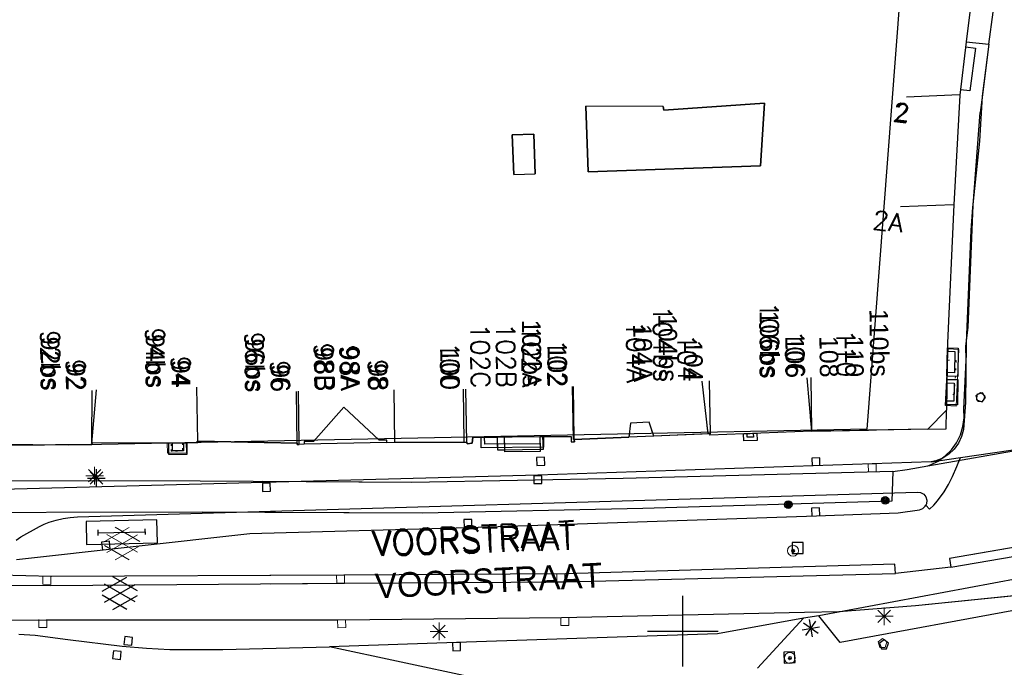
# Model space of a CAD drawing. Header units: millimetres. Extents: x 135944 to 142000, y 454200 to 456692.
# Tile 107 of 153: x 136862 to 136918, y 456348 to 456385. Entities that reach past the tile are written whole.
import ezdxf
from ezdxf.enums import TextEntityAlignment as Align

# ---------------------------------------------------------------- set-up
doc = ezdxf.new("R2010")
doc.units = ezdxf.units.MM
doc.linetypes.add('TotaalGBKN2013X$0$GBKN binnenstad 2009$0$DOT', pattern=[0.25, 0, -0.25])
for name, color, linetype in [('TotaalGBKN2013_Bistad', 251, 'Continuous'), ('TotaalGBKN2013X$0$Contouren', 251, 'Continuous'), ('TotaalGBKN2013X$0$DELETE-LEVEL', 251, 'Continuous'), ('TotaalGBKN2013X$0$GBKN binnenstad 2009$0$OBJECTEN_', 251, 'Continuous'), ('TotaalGBKN2013X$0$GBKN binnenstad 2009$0$OBJECTEN__', 251, 'Continuous'), ('TotaalGBKN2013X$0$GBKN binnenstad 2009$0$OBJECTEN___', 251, 'Continuous'), ('TotaalGBKN2013X$0$GBKN binnenstad 2009$0$SEMANT_ SYMB_', 251, 'Continuous'), ('TotaalGBKN2013X$0$Xref', 251, 'Continuous')]:
    doc.layers.add(name, color=color, linetype=linetype)
doc.styles.add('TotaalGBKN2013X$0$GBKN binnenstad 2009$0$Standard', font='txt')
doc.styles.add('TotaalGBKN2013X$0$GBKN binnenstad 2009$0$TXT', font='txt.shx')
doc.styles.add('TotaalGBKN2013X$0$TXT', font='txt.shx')

# ---------------------------------------------------------------- blocks, each defined once
blk = doc.blocks.new('TotaalGBKN2013X$0$GBKN binnenstad 2009$0$CEL532')
at = {"layer": 'TotaalGBKN2013X$0$GBKN binnenstad 2009$0$OBJECTEN___', "linetype": 'Continuous', "lineweight": 0}
blk.add_lwpolyline([(0, -1), (1, -1), (1, 0), (0, 0), (0, -1)], dxfattribs=at)
at = {"layer": 'TotaalGBKN2013X$0$GBKN binnenstad 2009$0$OBJECTEN___', "linetype": 'TotaalGBKN2013X$0$GBKN binnenstad 2009$0$DOT', "lineweight": 0}
blk.add_lwpolyline([(0.2, -1), (0.2, -0.2), (0.8, -0.2), (0.8, -1)], dxfattribs=at)
blk = doc.blocks.new('TotaalGBKN2013X$0$GBKN binnenstad 2009$0$DEC108')
at = {"layer": 'TotaalGBKN2013X$0$GBKN binnenstad 2009$0$SEMANT_ SYMB_', "linetype": 'Continuous', "lineweight": 0}
for p, q in [((-1.015, 0.107), (0.387, 0.916)), ((0.985, 0.124), (-0.401, 0.925)), ((-0.878, -0.506), (0.855, 0.493)), ((0.855, -0.495), (-0.877, 0.507)), ((0.386, -0.916), (-1.015, -0.107)), ((-0.401, -0.925), (0.985, -0.125))]:
    blk.add_line(p, q, dxfattribs=at)
blk = doc.blocks.new('TotaalGBKN2013X$0$GBKN binnenstad 2009$0$K')
at = {"layer": 'TotaalGBKN2013X$0$GBKN binnenstad 2009$0$OBJECTEN__', "linetype": 'Continuous', "lineweight": 0}
blk.add_lwpolyline([(-0.146, -0.25), (0.147, -0.25), (0.25, 0.069), (0, 0.25), (-0.25, 0.068), (-0.146, -0.25)], dxfattribs=at)
blk = doc.blocks.new('TotaalGBKN2013X$0$GBKN binnenstad 2009$0$X')
at = {"layer": 'TotaalGBKN2013X$0$GBKN binnenstad 2009$0$OBJECTEN__', "linetype": 'Continuous', "lineweight": 0}
blk.add_lwpolyline([(0.225, -0.25), (0.224, 0.2), (-0.225, 0.2), (-0.226, -0.25)], dxfattribs=at)
blk = doc.blocks.new('TotaalGBKN2013X$0$GBKN binnenstad 2009$0$DEC100')
at = {"layer": 'TotaalGBKN2013X$0$GBKN binnenstad 2009$0$OBJECTEN_', "linetype": 'Continuous', "lineweight": 0}
for p, q in [((-0.5, 0), (0.5, 0)), ((-0.354, -0.354), (0.354, 0.354)), ((0.354, -0.354), (-0.354, 0.354)), ((0, -0.5), (0, 0.5))]:
    blk.add_line(p, q, dxfattribs=at)
blk = doc.blocks.new('TotaalGBKN2013X$0$GBKN binnenstad 2009$0$V')
at = {"layer": 'TotaalGBKN2013X$0$GBKN binnenstad 2009$0$OBJECTEN__', "linetype": 'Continuous', "lineweight": 0}
for radius in [0.31, 0.095, 0.035, 0.0224]:
    blk.add_circle((0, 0), radius, dxfattribs=at)
blk = doc.blocks.new('TotaalGBKN2013X$0$GBKN binnenstad 2009')
at = {"layer": 'TotaalGBKN2013_Bistad'}
for p, q in [((136916284, 456385229), (136916064, 456383399)), ((136916284, 456385229), (136916064, 456383399)), ((136916284, 456385229), (136916064, 456383399)), ((136917348, 456383273), (136917585, 456385075)), ((136917348, 456383273), (136917585, 456385075)), ((136917348, 456383273), (136917585, 456385075)), ((136916064, 456383399), (136915700, 456380381)), ((136916064, 456383399), (136915700, 456380381)), ((136916064, 456383399), (136915700, 456380381)), ((136916047, 456383120), (136916597, 456383040)), ((136916047, 456383120), (136916597, 456383040)), ((136916064, 456383399), (136917348, 456383273)), ((136916064, 456383399), (136917348, 456383273)), ((136916064, 456383399), (136917348, 456383273)), ((136916597, 456383040), (136916267, 456380620)), ((136916597, 456383040), (136916267, 456380620)), ((136917348, 456383273), (136916961, 456380318)), ((136917348, 456383273), (136916961, 456380318)), ((136915679, 456380394), (136912682, 456380264)), ((136915679, 456380394), (136912682, 456380264)), ((136915679, 456380394), (136912682, 456380264)), ((136915700, 456380381), (136915358, 456374168)), ((136915700, 456380381), (136915358, 456374168)), ((136915700, 456380381), (136915358, 456374168)), ((136916267, 456380620), (136915735, 456380669)), ((136916267, 456380620), (136915735, 456380669)), ((136916961, 456380318), (136916808, 456377768)), ((136916961, 456380318), (136916808, 456377768)), ((136898881, 456379730), (136894511, 456379744)), ((136898881, 456379730), (136894511, 456379744)), ((136894511, 456379744), (136894638, 456376026)), ((136898881, 456379730), (136894511, 456379744)), ((136894511, 456379744), (136894638, 456376026)), ((136898930, 456379526), (136898881, 456379730)), ((136898930, 456379526), (136898881, 456379730)), ((136904625, 456379916), (136898930, 456379526)), ((136904625, 456379916), (136898930, 456379526)), ((136904403, 456376367), (136904625, 456379916)), ((136904403, 456376367), (136904625, 456379916)), ((136891562, 456378161), (136890343, 456378118)), ((136891562, 456378161), (136890343, 456378118)), ((136890343, 456378118), (136890421, 456375879)), ((136890343, 456378118), (136890421, 456375879)), ((136891562, 456378161), (136891640, 456375922)), ((136891640, 456375922), (136891562, 456378161)), ((136891640, 456375922), (136891562, 456378161)), ((136916808, 456377768), (136916425, 456374004)), ((136916808, 456377768), (136916425, 456374004)), ((136894638, 456376026), (136904403, 456376367)), ((136894638, 456376026), (136904403, 456376367)), ((136890421, 456375879), (136891640, 456375922)), ((136890421, 456375879), (136891640, 456375922)), ((136890421, 456375879), (136891640, 456375922)), ((136915337, 456374169), (136912340, 456374037)), ((136915337, 456374169), (136912340, 456374037)), ((136915337, 456374169), (136912340, 456374037)), ((136915358, 456374168), (136915004, 456366345)), ((136915358, 456374168), (136915004, 456366345)), ((136916425, 456374004), (136916329, 456372717)), ((136916425, 456374004), (136916329, 456372717)), ((136916329, 456372717), (136916058, 456366336)), ((136916329, 456372717), (136916058, 456366336)), ((136915004, 456366345), (136914937, 456362523)), ((136915004, 456366345), (136914937, 456362523)), ((136916058, 456366336), (136916028, 456362963)), ((136916058, 456366336), (136916028, 456362963)), ((136914997, 456365858), (136915413, 456365852)), ((136914997, 456365858), (136915413, 456365852)), ((136915413, 456365852), (136915391, 456364644)), ((136915413, 456365852), (136915391, 456364644)), ((136915391, 456364644), (136914975, 456364650)), ((136915391, 456364644), (136914975, 456364650)), ((136901432, 456361179), (136901100, 456364171)), ((136901566, 456361179), (136901521, 456364179)), ((136901566, 456361179), (136901521, 456364179)), ((136907320, 456361326), (136907041, 456364351)), ((136907320, 456361326), (136907274, 456364371)), ((136907320, 456361326), (136907274, 456364371)), ((136914965, 456364065), (136915385, 456364059)), ((136914965, 456364065), (136915385, 456364059)), ((136915385, 456364059), (136915366, 456363025)), ((136915385, 456364059), (136915366, 456363025)), ((136866521, 456360634), (136866785, 456363684)), ((136866521, 456360634), (136866525, 456363634)), ((136872518, 456360774), (136872472, 456363830)), ((136872518, 456360774), (136872472, 456363830)), ((136878150, 456360583), (136878105, 456363583)), ((136878265, 456360594), (136878220, 456363594)), ((136883685, 456360675), (136883640, 456363675)), ((136883685, 456360675), (136883640, 456363675)), ((136883685, 456360675), (136883640, 456363675)), ((136887623, 456360706), (136887578, 456363706)), ((136887759, 456360706), (136887714, 456363706)), ((136887759, 456360706), (136887714, 456363706)), ((136893803, 456360855), (136893758, 456363855)), ((136893845, 456360863), (136893800, 456363863)), ((136893845, 456360863), (136893800, 456363863)), ((136916983, 456363502), (136916662, 456363407)), ((136916983, 456363502), (136916662, 456363407)), ((136917157, 456363246), (136916983, 456363502)), ((136917157, 456363246), (136916983, 456363502)), ((136915366, 456363025), (136914946, 456363031)), ((136915366, 456363025), (136914946, 456363031)), ((136916028, 456362963), (136915901, 456361431)), ((136916028, 456362963), (136915901, 456361431)), ((136916662, 456363407), (136916653, 456363115)), ((136916662, 456363407), (136916653, 456363115)), ((136916653, 456363115), (136916967, 456363002)), ((136916653, 456363115), (136916967, 456363002)), ((136916967, 456363002), (136917157, 456363246)), ((136916967, 456363002), (136917157, 456363246)), ((136880790, 456362702), (136879068, 456360743)), ((136882805, 456360830), (136880790, 456362702)), ((136913895, 456361451), (136914937, 456362523)), ((136913895, 456361451), (136914937, 456362523)), ((136913895, 456361451), (136914937, 456362523)), ((136914918, 456361471), (136914937, 456362523)), ((136914918, 456361471), (136914937, 456362523)), ((136898100, 456361838), (136897037, 456361793)), ((136898100, 456361838), (136897037, 456361793)), ((136898355, 456361047), (136898100, 456361838)), ((136898355, 456361047), (136898100, 456361838)), ((136897037, 456361793), (136896948, 456360988)), ((136897037, 456361793), (136896948, 456360988)), ((136907320, 456361325), (136901541, 456361114)), ((136907320, 456361325), (136901541, 456361114)), ((136907320, 456361325), (136910533, 456361387)), ((136909053, 456361359), (136907320, 456361325)), ((136909053, 456361359), (136907320, 456361325)), ((136913895, 456361451), (136909053, 456361359)), ((136913895, 456361451), (136909053, 456361359)), ((136913895, 456361451), (136910533, 456361387)), ((136913895, 456361451), (136914918, 456361471)), ((136913895, 456361451), (136914918, 456361471)), ((136915901, 456361431), (136915803, 456361027)), ((136915901, 456361431), (136915803, 456361027)), ((136872497, 456360680), (136872482, 456360775)), ((136872482, 456360775), (136872518, 456360774)), ((136878148, 456360650), (136872518, 456360774)), ((136879068, 456360743), (136878548, 456360749)), ((136878548, 456360749), (136878552, 456360590)), ((136883230, 456360829), (136882805, 456360830)), ((136883226, 456360700), (136883230, 456360829)), ((136883226, 456360700), (136883230, 456360829)), ((136883685, 456360701), (136887623, 456360706)), ((136883685, 456360701), (136887759, 456360706)), ((136883685, 456360701), (136887759, 456360706)), ((136887785, 456360618), (136887759, 456360706)), ((136887785, 456360618), (136887759, 456360706)), ((136888106, 456360987), (136888075, 456360647)), ((136888106, 456360987), (136888075, 456360647)), ((136889906, 456361004), (136888106, 456360987)), ((136889906, 456361004), (136888106, 456360987)), ((136888776, 456360593), (136888772, 456360993)), ((136888776, 456360593), (136888772, 456360993)), ((136889494, 456361000), (136889906, 456361004)), ((136889906, 456361004), (136891902, 456361022)), ((136889906, 456361004), (136891902, 456361022)), ((136889906, 456361004), (136891902, 456361022)), ((136889913, 456360255), (136889906, 456361004)), ((136889914, 456360155), (136889906, 456361004)), ((136889914, 456360155), (136889906, 456361004)), ((136891902, 456361022), (136893670, 456361038)), ((136891902, 456361022), (136893670, 456361038)), ((136891902, 456361022), (136892060, 456361023)), ((136891902, 456361023), (136891906, 456360623)), ((136891902, 456361023), (136891906, 456360623)), ((136891902, 456361022), (136891912, 456360287)), ((136891902, 456361022), (136891914, 456360173)), ((136891902, 456361022), (136891914, 456360173)), ((136893670, 456361038), (136893684, 456360728)), ((136893670, 456361038), (136893684, 456360728)), ((136893684, 456360728), (136893861, 456360735)), ((136893684, 456360728), (136893861, 456360735)), ((136893849, 456360857), (136896948, 456360988)), ((136893849, 456360857), (136896948, 456360988)), ((136893861, 456360735), (136893849, 456360857)), ((136893861, 456360735), (136893849, 456360857)), ((136898355, 456361047), (136896948, 456360988)), ((136898355, 456361047), (136896948, 456360988)), ((136898355, 456361047), (136896948, 456360988)), ((136901556, 456361184), (136898355, 456361047)), ((136901556, 456361184), (136898355, 456361047)), ((136901432, 456361179), (136898355, 456361047)), ((136901541, 456361114), (136901556, 456361184)), ((136901541, 456361114), (136901556, 456361184)), ((136903650, 456360988), (136903642, 456361192)), ((136903650, 456360988), (136903642, 456361192)), ((136904003, 456361001), (136903650, 456360988)), ((136904003, 456361001), (136903650, 456360988)), ((136903995, 456361205), (136904003, 456361001)), ((136903995, 456361205), (136904003, 456361001)), ((136913895, 456359371), (136922773, 456360927)), ((136915803, 456361027), (136915630, 456360650)), ((136915803, 456361027), (136915630, 456360650)), ((136915731, 456359837), (136923823, 456361037)), ((136915731, 456359837), (136923823, 456361037)), ((136860407, 456360526), (136866521, 456360584)), ((136866521, 456360584), (136866536, 456360629)), ((136866545, 456360683), (136866536, 456360629)), ((136866545, 456360683), (136872497, 456360680)), ((136871080, 456360216), (136871080, 456360681)), ((136871706, 456360216), (136871080, 456360216)), ((136871706, 456360681), (136871706, 456360216)), ((136878150, 456360583), (136878148, 456360650)), ((136878552, 456360590), (136878150, 456360583)), ((136878552, 456360590), (136878265, 456360585)), ((136883226, 456360700), (136878552, 456360590)), ((136883226, 456360700), (136878552, 456360590)), ((136883226, 456360700), (136883685, 456360701)), ((136883226, 456360700), (136883685, 456360701)), ((136883226, 456360700), (136883685, 456360701)), ((136888075, 456360647), (136887785, 456360618)), ((136888075, 456360647), (136887785, 456360618)), ((136891906, 456360623), (136888776, 456360593)), ((136891906, 456360623), (136888776, 456360593)), ((136891912, 456360287), (136889913, 456360255)), ((136891914, 456360173), (136889914, 456360155)), ((136891914, 456360173), (136889914, 456360155)), ((136915388, 456360313), (136915086, 456360028)), ((136915388, 456360313), (136915086, 456360028)), ((136915630, 456360650), (136915388, 456360313)), ((136915630, 456360650), (136915388, 456360313)), ((136892165, 456359856), (136891715, 456359842)), ((136892165, 456359856), (136891715, 456359842)), ((136891715, 456359842), (136891729, 456359392)), ((136891715, 456359842), (136891729, 456359392)), ((136914085, 456359599), (136891781, 456358841)), ((136914085, 456359599), (136891781, 456358841)), ((136892179, 456359406), (136892165, 456359856)), ((136892179, 456359406), (136892165, 456359856)), ((136907760, 456359825), (136907310, 456359810)), ((136907760, 456359825), (136907310, 456359810)), ((136907310, 456359810), (136907326, 456359361)), ((136907310, 456359810), (136907326, 456359361)), ((136907775, 456359376), (136907760, 456359825)), ((136907775, 456359376), (136907760, 456359825)), ((136914085, 456359599), (136915731, 456359837)), ((136914085, 456359599), (136915731, 456359837)), ((136914347, 456359656), (136914085, 456359599)), ((136914347, 456359656), (136914085, 456359599)), ((136914734, 456359806), (136914347, 456359656)), ((136914734, 456359806), (136914347, 456359656)), ((136915086, 456360028), (136914734, 456359806)), ((136915086, 456360028), (136914734, 456359806)), ((136915540, 456359335), (136915731, 456359837)), ((136915540, 456359335), (136915731, 456359837)), ((136866422, 456358322), (136867130, 456359030)), ((136867130, 456358322), (136866422, 456359030)), ((136866776, 456358176), (136866776, 456359176)), ((136891729, 456359392), (136892179, 456359406)), ((136891729, 456359392), (136892179, 456359406)), ((136915291, 456358761), (136915540, 456359335)), ((136915291, 456358761), (136915540, 456359335)), ((136891781, 456358841), (136861431, 456358021)), ((136866276, 456358676), (136867276, 456358676)), ((136892011, 456358808), (136891561, 456358808)), ((136891561, 456358808), (136891561, 456358358)), ((136892011, 456358808), (136891561, 456358808)), ((136891561, 456358808), (136891561, 456358358)), ((136892011, 456358358), (136892011, 456358808)), ((136892011, 456358358), (136892011, 456358808)), ((136915068, 456358316), (136915291, 456358761)), ((136915068, 456358316), (136915291, 456358761)), ((136876627, 456358379), (136876177, 456358367)), ((136876177, 456358367), (136876189, 456357917)), ((136876189, 456357917), (136876639, 456357929)), ((136876639, 456357929), (136876627, 456358379)), ((136891561, 456358358), (136892011, 456358358)), ((136891561, 456358358), (136892011, 456358358)), ((136914811, 456357891), (136915068, 456358316)), ((136914811, 456357891), (136915068, 456358316)), ((136865701, 456356481), (136913281, 456357871)), ((136913281, 456357871), (136913479, 456357856)), ((136913281, 456357871), (136913479, 456357856)), ((136913479, 456357856), (136913656, 456357764)), ((136913479, 456357856), (136913656, 456357764)), ((136913656, 456357764), (136913782, 456357611)), ((136913656, 456357764), (136913782, 456357611)), ((136913782, 456357611), (136913839, 456357421)), ((136913782, 456357611), (136913839, 456357421)), ((136913839, 456357421), (136913817, 456357223)), ((136913839, 456357421), (136913817, 456357223)), ((136914226, 456357137), (136914435, 456357377)), ((136914226, 456357137), (136914435, 456357377)), ((136914435, 456357377), (136914811, 456357891)), ((136914435, 456357377), (136914811, 456357891)), ((136907750, 456356986), (136907300, 456356970)), ((136907750, 456356986), (136907300, 456356970)), ((136907300, 456356970), (136907316, 456356520)), ((136907300, 456356970), (136907316, 456356520)), ((136907766, 456356536), (136907750, 456356986)), ((136907766, 456356536), (136907750, 456356986)), ((136912211, 456356701), (136913411, 456356881)), ((136912211, 456356701), (136913411, 456356881)), ((136913411, 456356881), (136913598, 456356947)), ((136913411, 456356881), (136913598, 456356947)), ((136913598, 456356947), (136913745, 456357081)), ((136913598, 456356947), (136913745, 456357081)), ((136913745, 456357081), (136913779, 456357134)), ((136913745, 456357081), (136913779, 456357134)), ((136913817, 456357223), (136913779, 456357134)), ((136913817, 456357223), (136913779, 456357134)), ((136913779, 456357134), (136913991, 456356921)), ((136913779, 456357134), (136913991, 456356921)), ((136913991, 456356921), (136914226, 456357137)), ((136913991, 456356921), (136914226, 456357137)), ((136864101, 456356171), (136864492, 456356288)), ((136864492, 456356288), (136864890, 456356381)), ((136864890, 456356381), (136865294, 456356446)), ((136865294, 456356446), (136865701, 456356481)), ((136870200, 456356300), (136866190, 456356210)), ((136870229, 456355000), (136870200, 456356300)), ((136888041, 456356335), (136887591, 456356321)), ((136888041, 456356335), (136887591, 456356321)), ((136887591, 456356321), (136887605, 456355871)), ((136887591, 456356321), (136887605, 456355871)), ((136887831, 456355881), (136907571, 456356531)), ((136887831, 456355881), (136907571, 456356531)), ((136888054, 456355885), (136888041, 456356335)), ((136888054, 456355885), (136888041, 456356335)), ((136907571, 456356531), (136912211, 456356701)), ((136907571, 456356531), (136912211, 456356701)), ((136862492, 456355337), (136863552, 456355939)), ((136863552, 456355939), (136863822, 456356066)), ((136863822, 456356066), (136864101, 456356171)), ((136866190, 456356210), (136866219, 456354910)), ((136866876, 456355412), (136866869, 456355737)), ((136869550, 456355472), (136869542, 456355797)), ((136875461, 456355541), (136887831, 456355881)), ((136862235, 456355159), (136862492, 456355337)), ((136862248, 456354052), (136875461, 456355541)), ((136866873, 456355575), (136869546, 456355635)), ((136866219, 456354910), (136870229, 456355000)), ((136867510, 456355090), (136867063, 456355039)), ((136867063, 456355039), (136867114, 456354592)), ((136867561, 456354643), (136867510, 456355090)), ((136906823, 456355022), (136906203, 456355022)), ((136906203, 456355022), (136906203, 456354402)), ((136906823, 456355022), (136906203, 456355022)), ((136906203, 456355022), (136906203, 456354402)), ((136906823, 456354402), (136906823, 456355022)), ((136906823, 456354402), (136906823, 456355022)), ((136915187, 456353623), (136922092, 456354819)), ((136906203, 456354402), (136906823, 456354402)), ((136906203, 456354402), (136906823, 456354402)), ((136915187, 456353623), (136912060, 456353271)), ((136867095, 456352259), (136868497, 456353068)), ((136869095, 456352276), (136867709, 456353077)), ((136919050, 456352980), (136907720, 456350870)), ((136919050, 456352980), (136907720, 456350870)), ((136867232, 456351646), (136868965, 456352645)), ((136868965, 456351657), (136867233, 456352659)), ((136868496, 456351236), (136867095, 456352045)), ((136867709, 456351227), (136869095, 456352027)), ((136900000, 456350000), (136900000, 456352000)), ((136900000, 456350000), (136900000, 456352000)), ((136900000, 456350000), (136900000, 456352000)), ((136919360, 456351280), (136908920, 456349360)), ((136919360, 456351280), (136908920, 456349360)), ((136906841, 456350731), (136901971, 456349851)), ((136906841, 456350731), (136901971, 456349851)), ((136906841, 456350731), (136904231, 456347901)), ((136906841, 456350731), (136904231, 456347901)), ((136907720, 456350870), (136906841, 456350731)), ((136907720, 456350870), (136906841, 456350731)), ((136908920, 456349360), (136907720, 456350870)), ((136908920, 456349360), (136907720, 456350870)), ((136906770, 456350072), (136907754, 456350250)), ((136906770, 456350072), (136907754, 456350250)), ((136907673, 456349875), (136906851, 456350447)), ((136907673, 456349875), (136906851, 456350447)), ((136906976, 456349750), (136907548, 456350572)), ((136906976, 456349750), (136907548, 456350572)), ((136907351, 456349669), (136907173, 456350653)), ((136907351, 456349669), (136907173, 456350653)), ((136862371, 456349831), (136863301, 456349772)), ((136863301, 456349772), (136865147, 456349525)), ((136868381, 456349697), (136868332, 456349250)), ((136868828, 456349648), (136868381, 456349697)), ((136868779, 456349201), (136868828, 456349648)), ((136901971, 456349851), (136887171, 456349361)), ((136901971, 456349851), (136887171, 456349361)), ((136898000, 456350000), (136900000, 456350000)), ((136898000, 456350000), (136900000, 456350000)), ((136898000, 456350000), (136900000, 456350000)), ((136900000, 456350000), (136902000, 456350000)), ((136900000, 456348000), (136900000, 456350000)), ((136900000, 456350000), (136902000, 456350000)), ((136900000, 456348000), (136900000, 456350000)), ((136900000, 456350000), (136902000, 456350000)), ((136900000, 456348000), (136900000, 456350000)), ((136865147, 456349525), (136868237, 456349149)), ((136868237, 456349149), (136869620, 456349033)), ((136868332, 456349250), (136868779, 456349201)), ((136869620, 456349033), (136870940, 456348967)), ((136873931, 456348951), (136879981, 456349102)), ((136887171, 456349361), (136879981, 456349102)), ((136888111, 456347381), (136879981, 456349102)), ((136887399, 456349350), (136886949, 456349334)), ((136887399, 456349350), (136886949, 456349334)), ((136886949, 456349334), (136886965, 456348884)), ((136886949, 456349334), (136886965, 456348884)), ((136887415, 456348900), (136887399, 456349350)), ((136887415, 456348900), (136887399, 456349350)), ((136911406, 456349499), (136911156, 456349317)), ((136911406, 456349499), (136911156, 456349317)), ((136911156, 456349317), (136911260, 456348999)), ((136911156, 456349317), (136911260, 456348999)), ((136911260, 456348999), (136911553, 456348999)), ((136911260, 456348999), (136911553, 456348999)), ((136911656, 456349317), (136911406, 456349499)), ((136911656, 456349317), (136911406, 456349499)), ((136911553, 456348999), (136911656, 456349317)), ((136911553, 456348999), (136911656, 456349317)), ((136867735, 456348892), (136867691, 456348444)), ((136867691, 456348444), (136868139, 456348400)), ((136868183, 456348848), (136867735, 456348892)), ((136868139, 456348400), (136868183, 456348848)), ((136870940, 456348967), (136871601, 456348951)), ((136871601, 456348951), (136873931, 456348951)), ((136886965, 456348884), (136887415, 456348900)), ((136886965, 456348884), (136887415, 456348900)), ((136906340, 456348833), (136905721, 456348810)), ((136906340, 456348833), (136905721, 456348810)), ((136905721, 456348810), (136905744, 456348191)), ((136905721, 456348810), (136905744, 456348191)), ((136906363, 456348214), (136906340, 456348833)), ((136906363, 456348214), (136906340, 456348833)), ((136905744, 456348191), (136906363, 456348214)), ((136905744, 456348191), (136906363, 456348214))]:
    blk.add_line(p, q, dxfattribs=at)
for points in [[(136916047, 456383120), (136916597, 456383040), (136916267, 456380620), (136915735, 456380669)], [(136917348, 456383273), (136916948, 456380108), (136916852, 456379389)], [(136898881, 456379730), (136898930, 456379526), (136904625, 456379916), (136904403, 456376367), (136894638, 456376026), (136894511, 456379744)], [(136913895, 456359371), (136914032, 456359422), (136914474, 456359642), (136914875, 456359930), (136915224, 456360279), (136915512, 456360679), (136915731, 456361121), (136915877, 456361593), (136915944, 456362082), (136915932, 456362575), (136916065, 456365360), (136916034, 456366147), (136916171, 456367201), (136916455, 456374138), (136916852, 456379389)], [(136890421, 456375879), (136890343, 456378118), (136891562, 456378161)], [(136915358, 456374168), (136915004, 456366345), (136914937, 456362523)], [(136883226, 456360700), (136883230, 456360829), (136882805, 456360830), (136880790, 456362702), (136879068, 456360743), (136878548, 456360749), (136878552, 456360590)], [(136913895, 456361451), (136914918, 456361471), (136914937, 456362523)], [(136898355, 456361047), (136898100, 456361838), (136897037, 456361793), (136896948, 456360988)], [(136907320, 456361325), (136901541, 456361114), (136901556, 456361184), (136901432, 456361179)], [(136866456, 456360583), (136866521, 456360584), (136866536, 456360629), (136866545, 456360683), (136872497, 456360680), (136872482, 456360775), (136872546, 456360773)], [(136872546, 456360773), (136878148, 456360650), (136878150, 456360583), (136878265, 456360585)], [(136887623, 456360706), (136887759, 456360706), (136887785, 456360618), (136888075, 456360647), (136888106, 456360987), (136889494, 456361000)], [(136889913, 456360255), (136889528, 456360249), (136889494, 456361000)], [(136892060, 456361023), (136892090, 456360290), (136891912, 456360287)], [(136892060, 456361023), (136893670, 456361038), (136893684, 456360728), (136893808, 456360733)], [(136896948, 456360988), (136893849, 456360857), (136893861, 456360735), (136893808, 456360733)], [(136866456, 456360583), (136860407, 456360526), (136860286, 456360529)], [(136891912, 456360287), (136891914, 456360173), (136889914, 456360155), (136889913, 456360255)], [(136911896, 456359056), (136911849, 456357360), (136897745, 456356954), (136885254, 456356681), (136872760, 456356739), (136855085, 456356709), (136837393, 456356217)], [(136911896, 456359056), (136896630, 456358649), (136884643, 456358426), (136872654, 456358507), (136855604, 456358514), (136838556, 456358265), (136838574, 456357335), (136838505, 456357029), (136838361, 456356750), (136838152, 456356517), (136837890, 456356343), (136837593, 456356241), (136837393, 456356217)], [(136911896, 456359056), (136912719, 456359153), (136913895, 456359371)], [(136922092, 456354819), (136922021, 456355308), (136915112, 456354119), (136915187, 456353623)], [(136912060, 456353271), (136912017, 456353797), (136893361, 456353256), (136880802, 456353177), (136864225, 456353096), (136861294, 456353177)], [(136860345, 456350625), (136863922, 456350649), (136880447, 456350647), (136893134, 456350764), (136906892, 456351084), (136908835, 456351117), (136913182, 456351447), (136927607, 456352913)], [(136861294, 456353177), (136861265, 456352600), (136864189, 456352579), (136880841, 456352722), (136893389, 456352789), (136912060, 456353271)]]:
    blk.add_lwpolyline(points, dxfattribs=at)
for centre, radius in [((136905981, 456357172), 215), ((136905981, 456357172), 215), ((136911471, 456357412), 215), ((136911471, 456357412), 215), ((136911471, 456357412), 155), ((136911471, 456357412), 155), ((136911471, 456357412), 95), ((136911471, 456357412), 95), ((136911471, 456357412), 35), ((136911471, 456357412), 35), ((136905981, 456357172), 155), ((136905981, 456357172), 155), ((136905981, 456357172), 95), ((136905981, 456357172), 95), ((136905981, 456357172), 35), ((136905981, 456357172), 35)]:
    blk.add_circle(centre, radius, dxfattribs=at)
for points in [[(136914971, 456364450), (136914999, 456366057), (136915614, 456366046), (136915585, 456364439)], [(136914971, 456364450), (136914999, 456366057), (136915614, 456366046), (136915585, 456364439)], [(136914942, 456362831), (136914967, 456364264), (136915586, 456364253), (136915561, 456362820)], [(136914942, 456362831), (136914967, 456364264), (136915586, 456364253), (136915561, 456362820)], [(136888572, 456360991), (136892101, 456361024), (136892107, 456360424), (136888578, 456360389)], [(136888572, 456360991), (136892101, 456361024), (136892107, 456360424), (136888578, 456360389)], [(136903442, 456361184), (136904194, 456361211), (136904209, 456360807), (136903457, 456360779)], [(136903442, 456361184), (136904194, 456361211), (136904209, 456360807), (136903457, 456360779)], [(136870880, 456360681), (136871905, 456360680), (136871904, 456360015), (136870879, 456360017)]]:
    blk.add_3dface(points, dxfattribs=at)
at = {"layer": 'TotaalGBKN2013_Bistad', "zscale": 1000}
for name, p, xscale, yscale, rotation in [('TotaalGBKN2013X$0$GBKN binnenstad 2009$0$CEL532', (136915651, 456365966), 3216.340438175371, 606.9243437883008, 267.0237227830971), ('TotaalGBKN2013X$0$GBKN binnenstad 2009$0$CEL532', (136871874, 456360106), 1075.224583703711, 563.2896343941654, 181.1723768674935), ('TotaalGBKN2013X$0$GBKN binnenstad 2009$0$X', (136910738, 456359275), 1000.001985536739, 1000.001985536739, 1.325067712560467), ('TotaalGBKN2013X$0$GBKN binnenstad 2009$0$X', (136863964, 456352852), 1000.001868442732, 1000.001868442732, 178.7710055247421), ('TotaalGBKN2013X$0$GBKN binnenstad 2009$0$X', (136880613, 456352926), 1000.002111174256, 1000.002111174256, 180.3689926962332), ('TotaalGBKN2013X$0$GBKN binnenstad 2009$0$X', (136893089, 456353004), 999.9982642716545, 999.9982642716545, 180.2230496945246), ('TotaalGBKN2013X$0$GBKN binnenstad 2009$0$X', (136893318, 456350518), 999.9989381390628, 999.9989381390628, 181.4072710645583), ('TotaalGBKN2013X$0$GBKN binnenstad 2009$0$X', (136863735, 456350400), 999.9995921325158, 999.9995921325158, 179.8329799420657), ('TotaalGBKN2013X$0$GBKN binnenstad 2009$0$X', (136880672, 456350399), 1000.00161334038, 1000.00161334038, 180.5624324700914)]:
    blk.add_blockref(name, p, dxfattribs=dict(at, xscale=xscale, yscale=yscale, rotation=rotation))
at = {"layer": 'TotaalGBKN2013_Bistad', "xscale": 1000, "yscale": 1000, "zscale": 1000}
for name, p in [('TotaalGBKN2013X$0$GBKN binnenstad 2009$0$K', (136916865, 456363265)), ('TotaalGBKN2013X$0$GBKN binnenstad 2009$0$DEC100', (136866675, 456358810)), ('TotaalGBKN2013X$0$GBKN binnenstad 2009$0$DEC108', (136868244, 456354965)), ('TotaalGBKN2013X$0$GBKN binnenstad 2009$0$V', (136906248, 456354556)), ('TotaalGBKN2013X$0$GBKN binnenstad 2009$0$DEC100', (136911416, 456350843)), ('TotaalGBKN2013X$0$GBKN binnenstad 2009$0$DEC100', (136886188, 456349984)), ('TotaalGBKN2013X$0$GBKN binnenstad 2009$0$K', (136911320, 456349328)), ('TotaalGBKN2013X$0$GBKN binnenstad 2009$0$V', (136906069, 456348476))]:
    blk.add_blockref(name, p, dxfattribs=at)
at = {"layer": 'TotaalGBKN2013_Bistad'}
for s, rotation, style, p in [('2', 353.1794, 'TotaalGBKN2013X$0$GBKN binnenstad 2009$0$TXT', (136912829.7, 456379338)), ('2', 353.1794, 'TotaalGBKN2013X$0$GBKN binnenstad 2009$0$Standard', (136912829.7, 456379338)), ('2', 353.1794, 'TotaalGBKN2013X$0$GBKN binnenstad 2009$0$Standard', (136912829.7, 456379338)), ('2A', 353.1794, 'TotaalGBKN2013X$0$GBKN binnenstad 2009$0$TXT', (136912488.1, 456373124.8)), ('106bs', 270.8655, 'TotaalGBKN2013X$0$GBKN binnenstad 2009$0$TXT', (136904943.4, 456364323.4)), ('106bs', 270.8655, 'TotaalGBKN2013X$0$GBKN binnenstad 2009$0$Standard', (136904943.4, 456364323.4)), ('106bs', 270.8655, 'TotaalGBKN2013X$0$GBKN binnenstad 2009$0$Standard', (136904943.4, 456364323.4)), ('110bs', 270.8655, 'TotaalGBKN2013X$0$GBKN binnenstad 2009$0$Standard', (136911162.6, 456364417.4)), ('110bs', 270.8655, 'TotaalGBKN2013X$0$GBKN binnenstad 2009$0$Standard', (136911162.6, 456364417.4)), ('102bs', 270.8655, 'TotaalGBKN2013X$0$GBKN binnenstad 2009$0$Standard', (136891469, 456363815.4)), ('102bs', 270.8655, 'TotaalGBKN2013X$0$GBKN binnenstad 2009$0$Standard', (136891469, 456363815.4)), ('104bs', 270.8655, 'TotaalGBKN2013X$0$GBKN binnenstad 2009$0$TXT', (136898903.1, 456364117.4)), ('104bs', 270.8655, 'TotaalGBKN2013X$0$GBKN binnenstad 2009$0$Standard', (136899190.1, 456364131.4)), ('104bs', 270.8655, 'TotaalGBKN2013X$0$GBKN binnenstad 2009$0$Standard', (136899190.1, 456364131.4)), ('94bs', 270.8655, 'TotaalGBKN2013X$0$GBKN binnenstad 2009$0$TXT', (136870142.5, 456363782.3)), ('94bs', 270.8655, 'TotaalGBKN2013X$0$GBKN binnenstad 2009$0$Standard', (136870142.5, 456363782.3)), ('102C', 270.8655, 'TotaalGBKN2013X$0$GBKN binnenstad 2009$0$TXT', (136888548.6, 456363773.3)), ('102B', 270.8655, 'TotaalGBKN2013X$0$GBKN binnenstad 2009$0$TXT', (136889998.9, 456363795.3)), ('102A', 270.8655, 'TotaalGBKN2013X$0$GBKN binnenstad 2009$0$TXT', (136891448.5, 456363816.3)), ('104A', 270.8657, 'TotaalGBKN2013X$0$GBKN binnenstad 2009$0$TXT', (136897366.6, 456364061.3)), ('104A', 270.8657, 'TotaalGBKN2013X$0$GBKN binnenstad 2009$0$Standard', (136897760.6, 456364111.3)), ('104A', 270.8657, 'TotaalGBKN2013X$0$GBKN binnenstad 2009$0$Standard', (136897760.6, 456364111.3)), ('92bs', 270.8655, 'TotaalGBKN2013X$0$GBKN binnenstad 2009$0$TXT', (136864195.4, 456363633.3)), ('92bs', 270.8655, 'TotaalGBKN2013X$0$GBKN binnenstad 2009$0$Standard', (136864195.4, 456363633.3)), ('96bs', 270.8655, 'TotaalGBKN2013X$0$GBKN binnenstad 2009$0$TXT', (136875774.8, 456363535.3)), ('96bs', 270.8655, 'TotaalGBKN2013X$0$GBKN binnenstad 2009$0$Standard', (136875774.8, 456363535.3)), ('104', 270.8655, 'TotaalGBKN2013X$0$GBKN binnenstad 2009$0$TXT', (136900262.5, 456364139.2)), ('104', 270.8655, 'TotaalGBKN2013X$0$GBKN binnenstad 2009$0$Standard', (136900620.5, 456364152.2)), ('104', 270.8655, 'TotaalGBKN2013X$0$GBKN binnenstad 2009$0$Standard', (136900620.5, 456364152.2)), ('106', 270.8655, 'TotaalGBKN2013X$0$GBKN binnenstad 2009$0$TXT', (136906375.3, 456364345.2)), ('106', 270.8655, 'TotaalGBKN2013X$0$GBKN binnenstad 2009$0$Standard', (136906375.3, 456364345.2)), ('106', 270.8655, 'TotaalGBKN2013X$0$GBKN binnenstad 2009$0$Standard', (136906375.3, 456364345.2)), ('108', 270.8657, 'TotaalGBKN2013X$0$GBKN binnenstad 2009$0$Standard', (136908303.1, 456364374.2)), ('108', 270.8657, 'TotaalGBKN2013X$0$GBKN binnenstad 2009$0$Standard', (136908303.1, 456364374.2)), ('110', 270.8655, 'TotaalGBKN2013X$0$GBKN binnenstad 2009$0$TXT', (136909266.9, 456364383.2)), ('110', 270.8655, 'TotaalGBKN2013X$0$GBKN binnenstad 2009$0$Standard', (136909732.9, 456364396.2)), ('110', 270.8655, 'TotaalGBKN2013X$0$GBKN binnenstad 2009$0$Standard', (136909732.9, 456364396.2)), ('98B', 271.3481, 'TotaalGBKN2013X$0$GBKN binnenstad 2009$0$TXT', (136879719.1, 456363593)), ('98B', 271.3481, 'TotaalGBKN2013X$0$GBKN binnenstad 2009$0$Standard', (136879719.1, 456363593)), ('98A', 271.3481, 'TotaalGBKN2013X$0$GBKN binnenstad 2009$0$TXT', (136881169.5, 456363616)), ('98A', 271.3481, 'TotaalGBKN2013X$0$GBKN binnenstad 2009$0$Standard', (136881169.5, 456363616)), ('100', 270.8655, 'TotaalGBKN2013X$0$GBKN binnenstad 2009$0$TXT', (136886817, 456363674.2)), ('100', 270.8655, 'TotaalGBKN2013X$0$GBKN binnenstad 2009$0$Standard', (136886817, 456363674.2)), ('100', 270.8655, 'TotaalGBKN2013X$0$GBKN binnenstad 2009$0$Standard', (136886817, 456363674.2)), ('102', 270.8655, 'TotaalGBKN2013X$0$GBKN binnenstad 2009$0$TXT', (136892898.6, 456363838.2)), ('102', 270.8655, 'TotaalGBKN2013X$0$GBKN binnenstad 2009$0$Standard', (136892898.6, 456363838.2)), ('102', 270.8655, 'TotaalGBKN2013X$0$GBKN binnenstad 2009$0$Standard', (136892898.6, 456363838.2)), ('92', 270.8655, 'TotaalGBKN2013X$0$GBKN binnenstad 2009$0$TXT', (136865625.1, 456363632.1)), ('92', 270.8655, 'TotaalGBKN2013X$0$GBKN binnenstad 2009$0$Standard', (136865625.1, 456363632.1)), ('94', 270.8655, 'TotaalGBKN2013X$0$GBKN binnenstad 2009$0$TXT', (136871572.9, 456363803.1)), ('94', 270.8655, 'TotaalGBKN2013X$0$GBKN binnenstad 2009$0$Standard', (136871572.9, 456363803.1)), ('96', 270.8655, 'TotaalGBKN2013X$0$GBKN binnenstad 2009$0$TXT', (136877204.6, 456363557.1)), ('96', 270.8655, 'TotaalGBKN2013X$0$GBKN binnenstad 2009$0$Standard', (136877204.6, 456363557.1)), ('98', 270.8655, 'TotaalGBKN2013X$0$GBKN binnenstad 2009$0$TXT', (136882742.5, 456363616.1)), ('98', 270.8655, 'TotaalGBKN2013X$0$GBKN binnenstad 2009$0$Standard', (136882742.5, 456363616.1))]:
    blk.add_text(s, height=1054, rotation=rotation, dxfattribs=dict(at, style=style)).set_placement(p, align=Align.MIDDLE_RIGHT)
for style, p in [('TotaalGBKN2013X$0$GBKN binnenstad 2009$0$TXT', (136882436, 456354278)), ('TotaalGBKN2013X$0$GBKN binnenstad 2009$0$Standard', (136882597, 456351850))]:
    blk.add_text('VOORSTRAAT', height=1400, rotation=2.83675, dxfattribs=dict(at, style=style)).set_placement(p)

msp = doc.modelspace()

# ---------------------------------------------------------------- linework, layer by layer
at = {"layer": 'TotaalGBKN2013X$0$Contouren'}
for p, q in [((136910.446, 456361.447), (136912.894, 456393.269)), ((136910.446, 456361.447), (136865.183, 456360.548)), ((136865.183, 456360.548), (136848.687, 456360.67))]:
    msp.add_line(p, q, dxfattribs=at)
at = {"layer": 'TotaalGBKN2013X$0$DELETE-LEVEL'}
for p, q in [((136913.895, 456361.451), (136914.937, 456362.523)), ((136914.918, 456361.471), (136914.937, 456362.523)), ((136914.942, 456362.8), (136914.937, 456362.523)), ((136915.932, 456362.575), (136915.947, 456362.886)), ((136915.944, 456362.082), (136915.932, 456362.575)), ((136907.32, 456361.326), (136907.244, 456362.145)), ((136915.877, 456361.593), (136915.944, 456362.082)), ((136896.979, 456361.271), (136896.948, 456360.988)), ((136898.355, 456361.047), (136898.248, 456361.379)), ((136901.432, 456361.179), (136901.38, 456361.646)), ((136907.32, 456361.325), (136901.541, 456361.114)), ((136907.32, 456361.325), (136910.533, 456361.387)), ((136913.895, 456361.451), (136910.533, 456361.387)), ((136913.895, 456361.451), (136914.918, 456361.471)), ((136915.731, 456361.121), (136915.877, 456361.593)), ((136891.904, 456360.839), (136891.912, 456360.287)), ((136892.067, 456360.853), (136892.09, 456360.29)), ((136893.672, 456360.99), (136893.684, 456360.728)), ((136893.684, 456360.728), (136893.808, 456360.733)), ((136893.803, 456360.855), (136893.801, 456361.001)), ((136893.861, 456360.735), (136893.808, 456360.733)), ((136896.948, 456360.988), (136893.849, 456360.857)), ((136893.849, 456360.857), (136893.861, 456360.735)), ((136898.355, 456361.047), (136896.948, 456360.988)), ((136901.432, 456361.179), (136898.355, 456361.047)), ((136901.556, 456361.184), (136901.432, 456361.179)), ((136901.541, 456361.114), (136901.556, 456361.184)), ((136913.895, 456359.371), (136922.773, 456360.927)), ((136915.512, 456360.679), (136915.731, 456361.121)), ((136889.528, 456360.249), (136889.511, 456360.635)), ((136889.913, 456360.255), (136889.528, 456360.249)), ((136889.913, 456360.255), (136889.909, 456360.669)), ((136891.912, 456360.287), (136889.913, 456360.255)), ((136889.914, 456360.155), (136889.913, 456360.255)), ((136891.914, 456360.173), (136889.914, 456360.155)), ((136892.09, 456360.29), (136891.912, 456360.287)), ((136891.912, 456360.287), (136891.914, 456360.173)), ((136914.875, 456359.93), (136915.224, 456360.279)), ((136915.224, 456360.279), (136915.512, 456360.679)), ((136914.032, 456359.422), (136914.474, 456359.642)), ((136914.474, 456359.642), (136914.875, 456359.93)), ((136911.896, 456359.056), (136896.63, 456358.649)), ((136911.896, 456359.056), (136911.849, 456357.36)), ((136911.896, 456359.056), (136912.719, 456359.153)), ((136912.719, 456359.153), (136913.895, 456359.371)), ((136913.895, 456359.371), (136914.032, 456359.422)), ((136884.643, 456358.426), (136876.181, 456358.483)), ((136896.63, 456358.649), (136884.643, 456358.426)), ((136911.849, 456357.36), (136897.745, 456356.954)), ((136897.745, 456356.954), (136885.254, 456356.681)), ((136885.254, 456356.681), (136876.318, 456356.722)), ((136922.021, 456355.308), (136915.112, 456354.119)), ((136915.187, 456353.623), (136922.092, 456354.819)), ((136915.112, 456354.119), (136915.187, 456353.623)), ((136912.017, 456353.797), (136893.361, 456353.256)), ((136912.06, 456353.271), (136912.017, 456353.797)), ((136915.187, 456353.623), (136912.06, 456353.271)), ((136880.802, 456353.177), (136876.594, 456353.156)), ((136893.361, 456353.256), (136880.802, 456353.177)), ((136893.389, 456352.789), (136912.06, 456353.271)), ((136913.182, 456351.447), (136927.607, 456352.913)), ((136876.631, 456352.686), (136880.841, 456352.722)), ((136880.841, 456352.722), (136893.389, 456352.789)), ((136908.835, 456351.117), (136913.182, 456351.447)), ((136880.447, 456350.647), (136893.134, 456350.764)), ((136893.134, 456350.764), (136906.892, 456351.084)), ((136906.892, 456351.084), (136908.835, 456351.117)), ((136876.789, 456350.647), (136880.447, 456350.647))]:
    msp.add_line(p, q, dxfattribs=at)

# ---------------------------------------------------------------- block references
at = {"layer": 'TotaalGBKN2013X$0$Xref', "xscale": 0.0009999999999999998, "yscale": 0.0009999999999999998, "zscale": 0.0009999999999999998}
msp.add_blockref('TotaalGBKN2013X$0$GBKN binnenstad 2009', (0, 0), dxfattribs=at)

# ---------------------------------------------------------------- texts
at = {"layer": 'TotaalGBKN2013X$0$DELETE-LEVEL', "style": 'TotaalGBKN2013X$0$TXT'}
msp.add_text('VOORSTRAAT', height=1.4, rotation=1.8367, dxfattribs=at).set_placement((136882.458, 456354.252))

doc.saveas('drawing.dxf')
